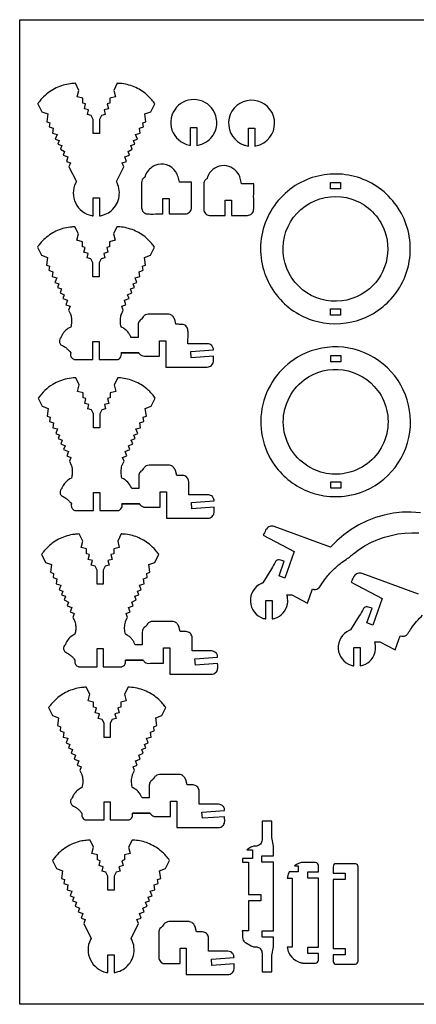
# Model space of a CAD drawing. Extents: x -814 to 926, y -600 to 343.
# Tile 1 of 3: x -814 to -434, y -600 to 343. Entities that reach past the tile are written whole.
import ezdxf

# ---------------------------------------------------------------- set-up
doc = ezdxf.new("R2010")
doc.units = 0
doc.header["$MEASUREMENT"] = 0
doc.layers.get('0').update_dxf_attribs({"linetype": 'CONTINUOUS'})
doc.layers.add('SECTIONCUTEDGES', color=18, linetype='CONTINUOUS')

msp = doc.modelspace()

# ---------------------------------------------------------------- linework, layer by layer
msp.add_lwpolyline([(926.07, -599.97), (-814.12, -599.97), (-814.12, 343.31), (926.07, 343.31)], close=True)
at = {"layer": 'SECTIONCUTEDGES'}
for points in [[(-743.69, 155.36), (-743.69, 172.52), (-737.69, 172.52), (-737.69, 155.36, 0.035031), (-733.78, 156.31, 0.079578), (-727.78, 159.33, 0.177317), (-719.28, 171.9, 0.17737), (-720.9, 186.99), (-721.54, 188.19), (-714.49, 202.45), (-715.86, 206.15), (-711.94, 207.61), (-713.51, 211.86), (-709.01, 213.53), (-710.33, 217.1), (-706.24, 219.13), (-707.57, 222.7), (-703.77, 224.11), (-705.05, 227.55), (-701.4, 228.9), (-703.08, 233.42), (-698.61, 234.55), (-699.26, 239.29), (-695.59, 240.65), (-696.12, 244.48), (-693.15, 245.59), (-694.17, 253.02), (-688.41, 255.16), (-684.61, 262.85, 0.016698), (-687.48, 266.53, 0.043492), (-692.65, 271.74, 0.077496), (-704.49, 278.95, 0.077508), (-717.96, 282.21, 0.010997), (-719.27, 282.29, -0.003666), (-720.59, 282.35), (-723.94, 275.59), (-722.36, 269.39), (-727.67, 268.04), (-727.67, 263.25), (-730.38, 262.56), (-729.19, 257.85), (-733.22, 256.83), (-732.12, 252.51), (-735.82, 251.57), (-737.69, 247.79), (-737.69, 234.3), (-743.69, 234.3), (-743.69, 247.79), (-745.56, 251.57), (-749.26, 252.51), (-748.16, 256.83), (-752.19, 257.85), (-751, 262.56), (-753.71, 263.25), (-753.71, 268.04), (-759.02, 269.39), (-757.44, 275.59), (-760.79, 282.35, 0.015709), (-765.43, 281.95, 0.042831), (-772.45, 280.51, 0.082017), (-785.5, 274.19, 0.080336), (-796.07, 263.83, 0.007539), (-796.43, 263.34, -0.002513), (-796.77, 262.85), (-792.97, 255.16), (-787.21, 253.02), (-788.23, 245.59), (-785.26, 244.48), (-785.79, 240.65), (-782.12, 239.29), (-782.77, 234.55), (-778.3, 233.42), (-779.98, 228.9), (-776.33, 227.55), (-777.61, 224.11), (-773.81, 222.7), (-775.14, 219.13), (-771.05, 217.1), (-772.37, 213.53), (-767.87, 211.86), (-769.44, 207.61), (-765.51, 206.15), (-766.89, 202.45), (-759.84, 188.19), (-760.48, 186.99, 0.232949), (-760.49, 167.49, 0.232949), (-745.04, 155.59, 0.011595), (-744.37, 155.47, -0.003865)], [(-650.35, 222.89), (-650.35, 240.04), (-644.35, 240.04), (-644.35, 222.89, 0.047597), (-639.59, 224.14, 0.100184), (-632.32, 228.6, 0.160083), (-625.66, 240.69, 0.160346), (-627.48, 254.35, 0.250499), (-644.3, 266.6, 0.250445), (-663.83, 259.42, 0.27053), (-668.24, 237.62, 0.270621), (-651.42, 223.07, 0.009062), (-650.89, 222.98, -0.003021)], [(-594.96, 222.26), (-594.96, 239.41), (-588.96, 239.41), (-588.96, 222.26, 0.047597), (-584.2, 223.5, 0.100184), (-576.92, 227.97, 0.760738), (-596.58, 265.71, 0.761228), (-599.11, 223.24, 0.024169), (-597.36, 222.74, 0.017962)], [(-676.94, 157.2), (-676.94, 171.97), (-670.94, 171.97), (-670.94, 157.2, -0.001261), (-658.62, 157.17, 0.007568), (-655.54, 157.2, 0.17911), (-651.5, 158.81, 0.186027), (-649.6, 162.56, 0.012625), (-649.58, 162.77, 0.006307), (-649.56, 163.17, 0.00914), (-649.53, 168.07, -0.008036), (-649.44, 187.65), (-661.09, 187.65, 0.003437), (-662.44, 192.88, 0.080686), (-664.5, 197.5, 0.363611), (-684.67, 203.58, 0.187458), (-693.31, 195.1, 0.018465), (-693.64, 194.3, 0.013194), (-694.03, 193.15, 0.057236), (-694.09, 192.8, -0.140672), (-694.21, 192.47, -0.134911), (-694.49, 192.24, 0.061956), (-695.07, 191.9, 0.116179), (-696.69, 189.92, 0.105792), (-697.37, 187.19), (-697.37, 163.17, 0.17911), (-695.76, 159.13, 0.186027), (-692.01, 157.23, 0.012625), (-691.81, 157.21, 0.006307), (-691.4, 157.2, 0.008514), (-686.34, 157.16, -0.002207)], [(-617.34, 155.77), (-617.34, 170.54), (-611.34, 170.54), (-611.34, 155.77, -0.001261), (-599.03, 155.74, 0.007568), (-595.95, 155.77, 0.17911), (-591.9, 157.38, 0.186027), (-590, 161.14, 0.012625), (-589.99, 161.34, 0.006307), (-589.97, 161.75, 0.00914), (-589.94, 166.64, -0.008036), (-589.85, 186.22), (-601.5, 186.22, 0.002778), (-602.86, 191.49, 0.080686), (-604.91, 196.08, 0.286261), (-620.72, 203.37, 0.286452), (-634.23, 192.39, 0.036637), (-634.51, 191.3, -0.114416), (-634.62, 191.04, -0.116624), (-634.9, 190.81, 0.081245), (-636.06, 189.96, 0.097719), (-637.28, 188.12, 0.089338), (-637.78, 185.76), (-637.78, 161.75, 0.17911), (-636.17, 157.7, 0.186027), (-632.42, 155.8, 0.012625), (-632.21, 155.79, 0.006307), (-631.81, 155.77, 0.008514), (-626.74, 155.73, -0.002207)], [(-578.67, 98.15, 0.083187), (-566.22, 77.25, 0.15872), (-528.64, 54.06, 0.155063), (-485.25, 57.09, 0.155089), (-451.57, 84.61, 0.166511), (-440.17, 129.59, 0.16632), (-458.76, 172.16, 0.164857), (-499.15, 194.38, 0.165101), (-544.65, 187.44, 0.174897), (-577.73, 151.65, 0.174968), (-580.33, 103, 0.009023), (-579.48, 100.38, 0.010489)], [(-553.29, 95.68, -0.439479), (-536.15, 167.6, -0.439058), (-465.9, 144.41, -0.174074), (-463.2, 110.65, -0.173675), (-482.6, 82.81, -0.202252), (-520.62, 74.35, -0.201817)], [(-716.83, 24.16), (-699.99, 24.15, -0.159762), (-699.84, 23.98, 0.066488), (-699.35, 23.19, 0.224273), (-694.7, 21.01, -0.000395), (-680.28, 21.02), (-680.28, 35.79), (-674.28, 35.79), (-674.28, 10.5), (-634.49, 10.5, 0.17911), (-630.44, 12.11, 0.186027), (-628.54, 15.86, 0.031019), (-628.47, 17.62, -0.005772), (-628.51, 20.9), (-649.83, 19.34), (-650.27, 25.38), (-628.51, 26.97, 0.052573), (-628.8, 28.69, 0.128734), (-630.21, 31.13, 0.098804), (-632.03, 32.35, 0.090544), (-634.37, 32.86), (-652.9, 32.86, -0.002036), (-652.87, 41, 0.007854), (-652.9, 45.38, 0.165437), (-654.31, 49.22, 0.175912), (-657.62, 51.22, 0.045646), (-659.72, 51.44, 0.003185), (-664.43, 51.47), (-665.63, 56.29, 0.035592), (-665.82, 56.68, 0.008238), (-666.79, 58.27, 0.105793), (-668.74, 60.27, 0.114267), (-671.16, 61.17, 0.016414), (-671.43, 61.2, 0.008238), (-671.95, 61.23), (-690.91, 61.23, 0.110419), (-693.59, 60.54, 0.110418), (-695.73, 58.78, 0.022316), (-697.16, 56.76, -0.059806), (-697.55, 56.29, -0.058444), (-697.96, 55.98, 0.099091), (-699.5, 54.63, 0.081372), (-700.35, 53.01, 0.073068), (-700.71, 51.01, 0.009886), (-700.75, 48.58, -0.001648), (-700.71, 38.86), (-707.52, 38.86, 0.019577), (-708.66, 41.29, 0.043762), (-710.03, 43.47, 0.056859), (-712.67, 46.22, 0.05369), (-716.03, 48.45, 0.039391), (-716.69, 48.73, -0.141623), (-716.83, 48.83), (-717.22, 50.37, -0.054644), (-717.69, 55.18, -0.056928), (-717.12, 59.79, -0.006856), (-716.81, 60.99, -0.024199), (-716.7, 61.33), (-714.85, 65.06), (-716.22, 68.76), (-712.3, 70.22), (-713.87, 74.47), (-709.37, 76.14), (-710.69, 79.71), (-706.6, 81.73), (-707.93, 85.31), (-704.13, 86.72), (-705.41, 90.16), (-701.76, 91.51), (-703.44, 96.03), (-698.97, 97.16), (-699.62, 101.89), (-695.95, 103.26), (-696.48, 107.09), (-693.51, 108.2), (-694.53, 115.63), (-688.77, 117.77), (-684.97, 125.46, 0.016698), (-687.84, 129.14, 0.043491), (-693.01, 134.35, 0.077496), (-704.85, 141.55, 0.077508), (-718.32, 144.82, 0.010997), (-719.63, 144.9, -0.003666), (-720.95, 144.96), (-724.3, 138.2), (-722.72, 132), (-728.03, 130.65), (-728.03, 125.86), (-730.74, 125.17), (-729.55, 120.46), (-733.58, 119.44), (-732.48, 115.12), (-736.18, 114.18), (-738.05, 110.4), (-738.05, 96.91), (-744.05, 96.91), (-744.05, 110.4), (-745.92, 114.18), (-749.62, 115.12), (-748.52, 119.44), (-752.55, 120.46), (-751.36, 125.17), (-754.07, 125.86), (-754.07, 130.65), (-759.38, 132), (-757.8, 138.2), (-761.15, 144.96, 0.015709), (-765.79, 144.56, 0.042831), (-772.81, 143.12, 0.078645), (-785.51, 137.08, 0.078653), (-795.71, 127.41, 0.010048), (-796.43, 126.44, -0.003349), (-797.13, 125.46), (-793.33, 117.77), (-787.57, 115.63), (-788.59, 108.2), (-785.62, 107.09), (-786.15, 103.26), (-782.48, 101.89), (-783.13, 97.16), (-778.66, 96.03), (-780.34, 91.51), (-776.69, 90.16), (-777.97, 86.72), (-774.17, 85.31), (-775.5, 81.73), (-771.4, 79.71), (-772.73, 76.14), (-768.23, 74.47), (-769.8, 70.22), (-765.87, 68.76), (-767.25, 65.06), (-765.4, 61.33, -0.036497), (-765.03, 60.12, -0.035573), (-764.49, 56.67, -0.036385), (-764.46, 53.5, -0.0364), (-764.88, 50.37), (-765.26, 48.83), (-766.84, 48.03, 0.075892), (-770.94, 44.8, 0.075892), (-773.89, 40.49, 0.038064), (-774.31, 39.42, -0.074201), (-774.58, 38.86, -0.053422), (-774.83, 38.56, 0.096755), (-775.74, 37.27, 0.145353), (-776.09, 34.61, 0.145421), (-774.93, 32.19, 0.10301), (-774.11, 31.59, -0.049055), (-770.6, 29.57, -0.034046), (-768.25, 27.63, -0.034058), (-766.18, 25.39), (-765.26, 24.16, -0.13896), (-765.28, 23.95, 0.06537), (-765.46, 23.15, 0.165435), (-764.7, 19.99, 0.165462), (-762.16, 17.94, 0.012695), (-761.8, 17.82, 0.03751), (-761.67, 17.79), (-744.05, 17.79), (-744.05, 35.13), (-738.05, 35.13), (-738.05, 17.79), (-720.43, 17.79, 0.089286), (-719.37, 18.15, 0.087241), (-717.86, 19.37, 0.127053), (-716.79, 21.51, 0.114164), (-716.83, 24.16), (-699.99, 24.15)], [(-569.63, -83.81, 0.073328), (-555.12, -98.75, 0.072163), (-536.65, -109.06, 0.043335), (-525.36, -112.28, 0.077023), (-503.09, -113.13, 0.300807), (-442.65, -62.22, 0.30038), (-465.82, 13.43, 0.14707), (-503.88, 29.43, 0.147132), (-544.43, 21.79, 0.217851), (-581.21, -25.28, 0.218138)], [(-716.12, -120.57), (-699.28, -120.58, -0.159762), (-699.13, -120.75, 0.066488), (-698.64, -121.53, 0.224273), (-693.99, -123.72, -0.000395), (-679.57, -123.71), (-679.57, -108.93), (-673.57, -108.93), (-673.57, -134.23), (-633.78, -134.23, 0.17911), (-629.73, -132.62, 0.186027), (-627.83, -128.87, 0.031019), (-627.76, -127.1, -0.005772), (-627.8, -123.83), (-649.12, -125.39), (-649.56, -119.35), (-627.8, -117.76, 0.052573), (-628.09, -116.03, 0.128734), (-629.5, -113.6, 0.098804), (-631.32, -112.38, 0.090544), (-633.66, -111.87), (-652.19, -111.87, -0.002036), (-652.16, -103.73, 0.007854), (-652.19, -99.35, 0.165437), (-653.6, -95.5, 0.175912), (-656.91, -93.51, 0.045646), (-659.01, -93.29, 0.003185), (-663.72, -93.26), (-664.92, -88.44, 0.035592), (-665.11, -88.05, 0.008238), (-666.08, -86.46, 0.105793), (-668.03, -84.46, 0.114267), (-670.45, -83.55, 0.016414), (-670.72, -83.53, 0.008238), (-671.24, -83.5), (-690.2, -83.5, 0.110419), (-692.88, -84.18, 0.110418), (-695.02, -85.95, 0.022316), (-696.45, -87.96, -0.059806), (-696.84, -88.44, -0.058444), (-697.25, -88.75, 0.099091), (-698.79, -90.1, 0.081372), (-699.64, -91.72, 0.073068), (-700, -93.71, 0.009886), (-700.04, -96.14, -0.001648), (-700, -105.87), (-706.81, -105.87, 0.068897), (-709.44, -101.17, 0.102144), (-714.55, -96.69), (-716.12, -95.9), (-716.51, -94.35, -0.059229), (-716.96, -89.34, -0.056927), (-716.21, -84.16, -0.006856), (-716.05, -83.58, -0.021913), (-715.99, -83.4), (-714.14, -79.66), (-715.51, -75.96), (-711.59, -74.5), (-713.16, -70.26), (-708.66, -68.59), (-709.98, -65.02), (-705.89, -62.99), (-707.22, -59.42), (-703.42, -58.01), (-704.7, -54.57), (-701.05, -53.21), (-702.73, -48.7), (-698.26, -47.56), (-698.91, -42.83), (-695.24, -41.47), (-695.77, -37.63), (-692.8, -36.53), (-693.82, -29.09), (-688.06, -26.95), (-684.26, -19.27, 0.016698), (-687.13, -15.58, 0.043491), (-692.3, -10.38, 0.077496), (-704.14, -3.17, 0.077508), (-717.61, 0.09, 0.010997), (-718.92, 0.17, -0.003666), (-720.24, 0.23), (-723.59, -6.53), (-722.01, -12.73), (-727.32, -14.08), (-727.32, -18.87), (-730.03, -19.56), (-728.84, -24.27), (-732.87, -25.29), (-731.77, -29.61), (-735.47, -30.55), (-737.34, -34.32), (-737.34, -47.82), (-743.34, -47.82), (-743.34, -34.32), (-745.21, -30.55), (-748.91, -29.61), (-747.81, -25.29), (-751.84, -24.27), (-750.65, -19.56), (-753.36, -18.87), (-753.36, -14.08), (-758.67, -12.73), (-757.09, -6.53), (-760.44, 0.23, 0.041478), (-768.75, -0.79, 0.08461), (-782.51, -6.18, 0.053235), (-789.94, -11.81, 0.050197), (-796.42, -19.27), (-792.62, -26.95), (-786.86, -29.09), (-787.88, -36.53), (-784.91, -37.63), (-785.44, -41.47), (-781.77, -42.83), (-782.42, -47.56), (-777.95, -48.7), (-779.63, -53.21), (-775.98, -54.57), (-777.26, -58.01), (-773.46, -59.42), (-774.79, -62.99), (-770.69, -65.02), (-772.02, -68.59), (-767.52, -70.26), (-769.09, -74.5), (-765.16, -75.96), (-766.54, -79.66), (-764.69, -83.4, -0.036497), (-764.32, -84.61, -0.035573), (-763.78, -88.06, -0.036385), (-763.75, -91.22, -0.0364), (-764.17, -94.35), (-764.55, -95.9), (-766.13, -96.69, 0.075892), (-770.23, -99.93, 0.075892), (-773.18, -104.24, 0.038064), (-773.6, -105.31, -0.074201), (-773.87, -105.87, -0.053422), (-774.12, -106.17, 0.096755), (-775.02, -107.45, 0.145353), (-775.38, -110.12, 0.145421), (-774.22, -112.54, 0.10301), (-773.4, -113.14, -0.049055), (-769.89, -115.16, -0.034046), (-767.54, -117.1, -0.034058), (-765.47, -119.34), (-764.55, -120.57, -0.13896), (-764.57, -120.77, 0.06537), (-764.75, -121.57, 0.165435), (-763.99, -124.74, 0.165462), (-761.45, -126.79, 0.012695), (-761.09, -126.91, 0.03751), (-760.96, -126.94), (-743.34, -126.94), (-743.34, -109.6), (-737.34, -109.6), (-737.34, -126.94), (-719.72, -126.94, 0.089286), (-718.66, -126.58, 0.087241), (-717.15, -125.36, 0.127053), (-716.08, -123.22, 0.114164), (-716.12, -120.57), (-699.28, -120.58)], [(-535.36, -86.04, -0.255596), (-561.49, -45.53, -0.255597), (-541.47, -1.68, -0.199106), (-504.27, 7.78, -0.198719), (-471.21, -11.87, -0.237123), (-463.3, -56.22, -0.236962), (-494.18, -89.06, -0.106383), (-515.11, -91.99, -0.106542)], [(-712.8, -270.16), (-695.96, -270.17, -0.159762), (-695.8, -270.34, 0.066488), (-695.31, -271.13, 0.224273), (-690.66, -273.31, -0.000395), (-676.24, -273.3), (-676.24, -258.53), (-670.24, -258.53), (-670.24, -283.82), (-630.45, -283.82, 0.17911), (-626.4, -282.21, 0.186027), (-624.5, -278.46, 0.031019), (-624.43, -276.7, -0.005772), (-624.47, -273.42), (-645.79, -274.98), (-646.23, -268.94), (-624.47, -267.35, 0.052573), (-624.76, -265.63, 0.128734), (-626.18, -263.19, 0.098804), (-628, -261.97, 0.090544), (-630.33, -261.46), (-648.87, -261.46, -0.002036), (-648.83, -253.32, 0.007854), (-648.87, -248.94, 0.165437), (-650.28, -245.1, 0.175912), (-653.58, -243.1, 0.045646), (-655.68, -242.88, 0.003185), (-660.39, -242.85), (-661.6, -238.03, 0.035592), (-661.79, -237.64, 0.008238), (-662.76, -236.05, 0.105793), (-664.7, -234.05, 0.114267), (-667.13, -233.15, 0.016414), (-667.39, -233.12, 0.008238), (-667.91, -233.09), (-686.87, -233.09, 0.110419), (-689.56, -233.78, 0.110418), (-691.69, -235.54, 0.022316), (-693.12, -237.56, -0.059806), (-693.52, -238.03, -0.058444), (-693.93, -238.34, 0.099091), (-695.46, -239.69, 0.081372), (-696.32, -241.31, 0.073068), (-696.68, -243.31, 0.009886), (-696.71, -245.74, -0.001648), (-696.68, -255.46), (-703.49, -255.46, 0.019577), (-704.62, -253.03, 0.043762), (-706, -250.85, 0.050471), (-708.38, -248.3, 0.05052), (-711.22, -246.29), (-712.8, -245.49), (-713.18, -243.95, -0.059229), (-713.63, -238.94, -0.056927), (-712.88, -233.76, -0.006856), (-712.72, -233.17, -0.021913), (-712.66, -232.99), (-710.81, -229.26), (-712.19, -225.56), (-708.26, -224.1), (-709.84, -219.85), (-705.33, -218.18), (-706.66, -214.61), (-702.56, -212.59), (-703.89, -209.01), (-700.1, -207.6), (-701.37, -204.16), (-697.72, -202.81), (-699.4, -198.29), (-694.93, -197.16), (-695.58, -192.43), (-691.91, -191.06), (-692.44, -187.23), (-689.47, -186.12), (-690.49, -178.69), (-684.73, -176.55), (-680.93, -168.86, 0.019036), (-684.08, -164.86, 0.047844), (-689.9, -159.21, 0.074136), (-701.37, -152.54, 0.074149), (-714.28, -149.5, 0.010997), (-715.6, -149.42, -0.003666), (-716.92, -149.36), (-720.26, -156.12), (-718.68, -162.32), (-723.99, -163.67), (-723.99, -168.46), (-726.71, -169.15), (-725.51, -173.86), (-729.54, -174.88), (-728.44, -179.2), (-732.14, -180.14), (-734.01, -183.92), (-734.01, -197.41), (-740.01, -197.41), (-740.01, -183.92), (-741.88, -180.14), (-745.58, -179.2), (-744.48, -174.88), (-748.51, -173.86), (-747.32, -169.15), (-750.03, -168.46), (-750.03, -163.67), (-755.34, -162.32), (-753.77, -156.12), (-757.11, -149.36, 0.015709), (-761.75, -149.76, 0.042831), (-768.78, -151.2, 0.078645), (-781.47, -157.24, 0.078653), (-791.68, -166.91, 0.010048), (-792.39, -167.88, -0.003349), (-793.09, -168.86), (-789.29, -176.55), (-783.53, -178.69), (-784.55, -186.12), (-781.58, -187.23), (-782.11, -191.06), (-778.44, -192.43), (-779.09, -197.16), (-774.62, -198.29), (-776.3, -202.81), (-772.65, -204.16), (-773.93, -207.6), (-770.13, -209.01), (-771.46, -212.59), (-767.37, -214.61), (-768.69, -218.18), (-764.19, -219.85), (-765.77, -224.1), (-761.84, -225.56), (-763.21, -229.26), (-761.36, -232.99, -0.040165), (-760.98, -234.28, -0.020539), (-760.53, -236.87, -0.043212), (-760.39, -240.33, -0.04095), (-760.84, -243.95), (-761.23, -245.49), (-762.81, -246.29, 0.075892), (-766.99, -249.59, 0.079074), (-769.85, -253.83, 0.032838), (-770.27, -254.9, -0.072134), (-770.54, -255.46, -0.053422), (-770.79, -255.76, 0.096755), (-771.7, -257.05, 0.145353), (-772.05, -259.71, 0.145421), (-770.89, -262.13, 0.10301), (-770.07, -262.73, -0.049055), (-766.56, -264.75, -0.034046), (-764.21, -266.69, -0.034058), (-762.15, -268.93), (-761.23, -270.16, -0.13896), (-761.24, -270.37, 0.06537), (-761.42, -271.17, 0.165435), (-760.66, -274.33, 0.165462), (-758.13, -276.38, 0.012695), (-757.76, -276.5, 0.03751), (-757.63, -276.53), (-740.01, -276.53), (-740.01, -259.19), (-734.01, -259.19), (-734.01, -276.53), (-716.39, -276.53, 0.089286), (-715.33, -276.17, 0.087241), (-713.82, -274.95, 0.127053), (-712.75, -272.81, 0.114164), (-712.8, -270.16), (-695.96, -270.17)], [(-706.1, -416.98), (-689.26, -416.99, -0.159762), (-689.1, -417.16, 0.066488), (-688.62, -417.94, 0.224273), (-683.97, -420.13, -0.000395), (-669.54, -420.12), (-669.54, -405.34), (-663.54, -405.34), (-663.54, -430.64), (-623.75, -430.64, 0.17911), (-619.71, -429.03, 0.186027), (-617.81, -425.28, 0.031019), (-617.74, -423.51, -0.005772), (-617.78, -420.24), (-639.09, -421.8), (-639.54, -415.76), (-617.78, -414.17, 0.052573), (-618.06, -412.44, 0.128734), (-619.48, -410.01, 0.098804), (-621.3, -408.79, 0.090544), (-623.63, -408.28), (-642.17, -408.28, -0.002036), (-642.14, -400.14, 0.007854), (-642.17, -395.76, 0.165437), (-643.58, -391.91, 0.175912), (-646.89, -389.92, 0.045646), (-648.98, -389.7, 0.003185), (-653.7, -389.67), (-654.9, -384.85, 0.035592), (-655.09, -384.46, 0.008238), (-656.06, -382.87, 0.105793), (-658.01, -380.87, 0.114267), (-660.43, -379.96, 0.016414), (-660.69, -379.94, 0.008238), (-661.22, -379.91), (-680.18, -379.91, 0.110419), (-682.86, -380.59, 0.110418), (-685, -382.36, 0.022316), (-686.43, -384.37, -0.059806), (-686.82, -384.85, -0.058444), (-687.23, -385.16, 0.099091), (-688.76, -386.51, 0.081372), (-689.62, -388.13, 0.073068), (-689.98, -390.12, 0.009886), (-690.01, -392.55, -0.001648), (-689.98, -402.28), (-696.79, -402.28, 0.019577), (-697.93, -399.84, 0.043762), (-699.3, -397.67, 0.056859), (-701.94, -394.92, 0.05369), (-705.3, -392.69, 0.038934), (-705.95, -392.41, -0.138827), (-706.1, -392.31, -0.143099), (-706.21, -392.05, 0.026699), (-706.31, -391.54, -0.061514), (-706.92, -386.05, -0.061514), (-706.19, -380.57, -0.006856), (-706.03, -379.99, -0.021913), (-705.96, -379.81), (-704.12, -376.07), (-705.49, -372.37), (-701.56, -370.91), (-703.14, -366.67), (-698.63, -365), (-699.96, -361.43), (-695.87, -359.4), (-697.2, -355.83), (-693.4, -354.42), (-694.68, -350.98), (-691.03, -349.62), (-692.71, -345.11), (-688.23, -343.97), (-688.88, -339.24), (-685.22, -337.88), (-685.75, -334.04), (-682.77, -332.94), (-683.8, -325.5), (-678.04, -323.36), (-674.23, -315.68, 0.016698), (-677.11, -311.99, 0.043491), (-682.28, -306.79, 0.081186), (-694.58, -299.42, 0.079349), (-708.9, -296.23, 0.008253), (-709.56, -296.2, -0.002751), (-710.22, -296.18), (-713.56, -302.94), (-711.99, -309.14), (-717.3, -310.49), (-717.3, -315.28), (-720.01, -315.97), (-718.82, -320.68), (-722.84, -321.7), (-721.75, -326.02), (-725.45, -326.96), (-727.32, -330.73), (-727.32, -344.23), (-733.32, -344.23), (-733.32, -330.73), (-735.19, -326.96), (-738.88, -326.02), (-737.79, -321.7), (-741.82, -320.68), (-740.62, -315.97), (-743.33, -315.28), (-743.33, -310.49), (-748.64, -309.14), (-747.07, -302.94), (-750.41, -296.18, 0.015709), (-755.06, -296.58, 0.042831), (-762.08, -298.01, 0.078645), (-774.77, -304.06, 0.078653), (-784.98, -313.73, 0.010048), (-785.7, -314.7, -0.003349), (-786.4, -315.68), (-782.6, -323.36), (-776.84, -325.5), (-777.86, -332.94), (-774.89, -334.04), (-775.41, -337.88), (-771.75, -339.24), (-772.4, -343.97), (-767.93, -345.11), (-769.6, -349.62), (-765.96, -350.98), (-767.23, -354.42), (-763.44, -355.83), (-764.77, -359.4), (-760.67, -361.43), (-762, -365), (-757.49, -366.67), (-759.07, -370.91), (-755.14, -372.37), (-756.52, -376.07), (-754.67, -379.81, -0.034209), (-754.29, -381.06, -0.035573), (-753.76, -384.47, -0.036385), (-753.72, -387.63, -0.0364), (-754.15, -390.77), (-754.53, -392.31), (-756.11, -393.1, 0.079075), (-760.15, -396.25, 0.075892), (-763.16, -400.65, 0.038064), (-763.58, -401.72, -0.074201), (-763.84, -402.28, -0.053422), (-764.1, -402.58, 0.096755), (-765, -403.86, 0.145353), (-765.35, -406.53, 0.145421), (-764.2, -408.95, 0.10301), (-763.38, -409.55, -0.049055), (-759.87, -411.57, -0.034046), (-757.52, -413.51, -0.034058), (-755.45, -415.75), (-754.53, -416.98, -0.13896), (-754.55, -417.18, 0.06537), (-754.73, -417.98, 0.165435), (-753.97, -421.15, 0.165462), (-751.43, -423.2, 0.012695), (-751.06, -423.32, 0.03751), (-750.94, -423.35), (-733.32, -423.35), (-733.32, -406.01), (-727.32, -406.01), (-727.32, -423.35), (-709.7, -423.35, 0.089286), (-708.63, -422.99, 0.087241), (-707.13, -421.77, 0.127053), (-706.06, -419.63, 0.114164), (-706.1, -416.98), (-689.26, -416.99)], [(-581.92, -568.8), (-572.51, -568.8), (-572.51, -553.26), (-571.11, -544.9), (-571.11, -535.7), (-581.93, -535.7), (-581.93, -529.7), (-571.11, -529.7), (-571.11, -463.7), (-582.08, -463.7), (-582.08, -457.7), (-571.11, -457.7), (-571.11, -448.51), (-572.51, -440.14), (-572.51, -424.61), (-581.92, -424.61, 0.001261), (-581.88, -438.85, -0.007568), (-581.92, -442.41, -0.17911), (-583.58, -446.59, -0.190362), (-587.39, -448.48, -0.033122), (-588.89, -448.5, 0.112791), (-591.62, -448.99, 0.035463), (-592.66, -449.52, -0.001981), (-596.64, -451.9), (-591.11, -451.9), (-591.11, -460.41), (-600.68, -460.41), (-600.68, -463.7), (-594.93, -463.7), (-594.93, -494.87), (-583.02, -494.87), (-583.02, -500.87), (-594.93, -500.87), (-594.93, -529.7), (-600.87, -529.7, -0.000535), (-600.69, -535.81, 0.224441), (-598.32, -540.46, 0.01549), (-598.12, -540.61, 0.007773), (-597.7, -540.88), (-592.35, -544.05, 0.058554), (-590.88, -544.65, 0.056427), (-589.24, -544.9, 0.003925), (-587.5, -544.96, -0.068856), (-586.2, -545.17, -0.160158), (-583.17, -547.33, -0.153454), (-581.92, -551, -0.007568), (-581.88, -554.56, 0.001261)], [(-729.58, -569.6), (-729.58, -552.44), (-723.58, -552.44), (-723.58, -569.6, 0.035031), (-719.67, -568.65, 0.079578), (-713.67, -565.63, 0.177317), (-705.16, -553.06, 0.17737), (-706.79, -537.97), (-707.43, -536.77), (-700.38, -522.51), (-701.75, -518.81), (-697.83, -517.35), (-699.4, -513.1), (-694.9, -511.43), (-696.22, -507.86), (-692.13, -505.84), (-693.46, -502.26), (-689.66, -500.85), (-690.94, -497.41), (-687.29, -496.06), (-688.97, -491.54), (-684.5, -490.41), (-685.15, -485.67), (-681.48, -484.31), (-682.01, -480.48), (-679.04, -479.37), (-680.06, -471.94), (-674.3, -469.8), (-670.5, -462.11, 0.018535), (-673.7, -458.03, 0.050019), (-679.47, -452.46, 0.072457), (-691.23, -445.67, 0.075989), (-703.85, -442.75, 0.008253), (-705.16, -442.68, -0.002751), (-706.48, -442.61), (-709.83, -449.37), (-708.25, -455.57), (-713.56, -456.92), (-713.56, -461.71), (-716.27, -462.4), (-715.08, -467.11), (-719.11, -468.13), (-718.01, -472.45), (-721.71, -473.39), (-723.58, -477.17), (-723.58, -490.66), (-729.58, -490.66), (-729.58, -477.17), (-731.45, -473.39), (-735.15, -472.45), (-734.05, -468.13), (-738.08, -467.11), (-736.89, -462.4), (-739.6, -461.71), (-739.6, -456.92), (-744.91, -455.57), (-743.33, -449.37), (-746.68, -442.61, 0.017545), (-751.77, -443.06, 0.033678), (-757.08, -444.09, 0.085695), (-770.85, -450.4, 0.084012), (-781.96, -461.13, 0.007539), (-782.31, -461.62, -0.002513), (-782.66, -462.11), (-778.86, -469.8), (-773.1, -471.94), (-774.12, -479.37), (-771.15, -480.48), (-771.68, -484.31), (-768.01, -485.67), (-768.66, -490.41), (-764.19, -491.54), (-765.87, -496.06), (-762.22, -497.41), (-763.5, -500.85), (-759.7, -502.26), (-761.03, -505.84), (-756.93, -507.86), (-758.26, -511.43), (-753.76, -513.1), (-755.33, -517.35), (-751.4, -518.81), (-752.78, -522.51), (-745.72, -536.77), (-746.37, -537.97, 0.232949), (-746.38, -557.47, 0.232949), (-730.93, -569.37, 0.011595), (-730.26, -569.49, -0.003865)], [(-527.91, -551.21), (-538.05, -551.21), (-538.05, -545.21), (-527.91, -545.21), (-527.92, -479.21), (-538.05, -479.21), (-538.05, -473.21), (-527.92, -473.21, -0.004396), (-527.88, -469.17, 0.016956), (-527.92, -467, 0.172664), (-528.76, -464.96, 0.185957), (-530.6, -464.03), (-542.89, -464.01, 0.039297), (-544.39, -464.24, 0.048339), (-547.78, -465.39, 0.026369), (-548.97, -466.01, 0.015667), (-550.88, -467.21), (-547.38, -467.21), (-547.38, -473.21), (-555.99, -473.21, 0.037764), (-557.15, -476.24, 0.040574), (-557.78, -479.21), (-553.17, -479.21), (-553.17, -545.21), (-557.78, -545.21, 0.074465), (-556.25, -550.58, 0.149358), (-549.69, -558.01, 0.041924), (-547.13, -559.3, 0.041974), (-544.39, -560.14, 0.010642), (-543.42, -560.33, 0.021606), (-542.93, -560.4), (-530.9, -560.4, 0.172664), (-528.86, -559.55, 0.185813), (-527.93, -557.72)], [(-502.38, -552.43), (-513.89, -552.43), (-513.88, -558.94, 0.185813), (-512.94, -560.78, 0.172772), (-510.9, -561.62), (-492.58, -561.61, 0.186011), (-490.74, -560.68, 0.172664), (-489.89, -558.64), (-489.89, -468.23, 0.159738), (-490.64, -466.29, 0.173262), (-492.28, -465.3, 0.02507), (-492.48, -465.27, 0.012664), (-492.88, -465.24), (-511.21, -465.25, 0.186011), (-513.05, -466.18, 0.172664), (-513.89, -468.23, 0.016956), (-513.93, -470.4, -0.004396), (-513.89, -474.43), (-502.38, -474.43), (-502.38, -480.43), (-513.89, -480.43), (-513.89, -546.43), (-502.38, -546.43)], [(-660.51, -560.98), (-660.51, -546.21), (-654.51, -546.21), (-654.51, -571.5), (-614.72, -571.5, 0.17911), (-610.68, -569.89, 0.186027), (-608.78, -566.14, 0.031019), (-608.71, -564.38, -0.005772), (-608.75, -561.1), (-630.06, -562.66), (-630.51, -556.62), (-608.75, -555.03, 0.052573), (-609.04, -553.31, 0.128734), (-610.45, -550.87, 0.098804), (-612.27, -549.65, 0.090544), (-614.6, -549.14), (-633.14, -549.14, -0.002036), (-633.11, -541, 0.007854), (-633.14, -536.62, 0.165437), (-634.55, -532.78, 0.175912), (-637.86, -530.78, 0.045646), (-639.96, -530.56, 0.003185), (-644.67, -530.53), (-645.87, -525.71, 0.035592), (-646.06, -525.32, 0.008238), (-647.03, -523.73, 0.105793), (-648.98, -521.73, 0.114267), (-651.4, -520.83, 0.016414), (-651.66, -520.8, 0.008238), (-652.19, -520.77), (-671.15, -520.77, 0.110419), (-673.83, -521.46, 0.110418), (-675.97, -523.22, 0.022316), (-677.4, -525.24, -0.059806), (-677.79, -525.71, -0.058444), (-678.2, -526.02, 0.099091), (-679.74, -527.37, 0.081372), (-680.59, -528.99, 0.073068), (-680.95, -530.99), (-680.95, -555, 0.17911), (-679.34, -559.05, 0.186027), (-675.59, -560.95, 0.012625), (-675.38, -560.96, 0.006307), (-674.98, -560.98, 0.008514), (-669.91, -561.02, -0.002207)]]:
    msp.add_lwpolyline(points, format="xyb", close=True, dxfattribs=at)
for points in [[(-516.4, 187.22), (-506.84, 187.22), (-506.84, 181.22), (-516.4, 181.22)], [(-516.4, 60.28), (-516.4, 66.28), (-506.84, 66.28), (-506.84, 60.28)], [(-516.18, 21.56), (-506.61, 21.56), (-506.61, 15.56), (-516.18, 15.56)], [(-516.18, -105.37), (-516.18, -99.37), (-506.61, -99.37), (-506.61, -105.37)]]:
    msp.add_lwpolyline(points, close=True, dxfattribs=at)
for points in [[(-430.29, -129.01), (-438.97, -128.43), (-447.68, -128.6), (-456.34, -129.53), (-464.88, -131.21), (-473.25, -133.62), (-481.37, -136.74), (-489.2, -140.56), (-496.66, -145.05), (-503.71, -150.16), (-510.28, -155.87, 0.013028), (-511.51, -157.1, -0.002171), (-516.34, -162.13), (-570.23, -142.17, 0.161142), (-574.54, -142.17, 0.167596), (-577.84, -144.68, 0.03262), (-578.49, -145.82, -0.002417), (-580.82, -150.5), (-551.02, -166.25), (-560.1, -191.86), (-565.68, -189.64), (-560.66, -175.49, 0.000984), (-565.58, -174.31, 0.161021), (-567.42, -174.47, 0.167951), (-568.94, -175.85, -0.009744), (-572.97, -182.9), (-581.25, -196.27, -0.104608), (-581.51, -196.41, 0.035992), (-582.6, -196.81, 0.3096), (-593.13, -214.18, 0.310426), (-580.74, -230.22, 0.017896), (-579.75, -230.5, 0.01187), (-578.23, -230.83), (-578.23, -213.16), (-572.23, -213.16), (-572.23, -230.83, 0.023544), (-569.26, -230.04, 0.03569), (-567.38, -229.28, 0.133115), (-560.4, -223.19, 0.130213), (-557.33, -214.24, 0.049199), (-557.41, -211.41, 0.036373), (-558.16, -207.67), (-553.38, -207.67), (-538.48, -215.54), (-533.71, -202.09, 0.10429), (-530.8, -202.44, 0.22206), (-526.46, -199.93, 0.018768), (-525.37, -198.24, -0.030198), (-520.86, -191.59, -0.042786), (-512.62, -182.58, -0.036783), (-501.49, -173.75, -0.013715), (-500.32, -173, 0.024577), (-499.16, -172.22, 0.026089), (-497.36, -170.73, -0.020061), (-494.07, -167.93), (-488.68, -164.01), (-483.02, -160.49), (-477.13, -157.38), (-471.03, -154.71), (-464.75, -152.47), (-458.33, -150.7), (-451.8, -149.39), (-445.19, -148.55), (-438.53, -148.19), (-431.87, -148.3)], [(-432.15, -207.09), (-486.05, -187.13, 0.161142), (-490.35, -187.13, 0.167596), (-493.65, -189.65, 0.03262), (-494.31, -190.78, -0.002417), (-496.63, -195.47), (-466.83, -211.21), (-475.92, -236.83), (-481.49, -234.6), (-476.47, -220.46, 0.000984), (-481.4, -219.28, 0.161021), (-483.23, -219.43, 0.167951), (-484.75, -220.81, -0.009744), (-488.78, -227.86), (-497.06, -241.23, -0.104608), (-497.32, -241.37, 0.035992), (-498.42, -241.78, 0.3096), (-508.94, -259.15, 0.310426), (-496.55, -275.19, 0.017896), (-495.56, -275.47, 0.01187), (-494.04, -275.8), (-494.04, -258.12), (-488.04, -258.12), (-488.04, -275.8, 0.020963), (-485.42, -275.11, 0.061647), (-481.73, -273.45, 0.157927), (-474.53, -265.1, 0.157202), (-473.58, -254.07, 0.017201), (-473.77, -253.35, -0.005733), (-473.98, -252.64), (-469.19, -252.64), (-454.29, -260.51), (-449.52, -247.05, 0.09929), (-446.72, -247.42, 0.110758), (-444.28, -246.7, 0.133074), (-442.04, -244.51, -0.017801), (-438.91, -239.62, -0.056835), (-428.08, -227.22, -0.035533)]]:
    msp.add_lwpolyline(points, format="xyb", dxfattribs=at)

doc.saveas('drawing.dxf')
